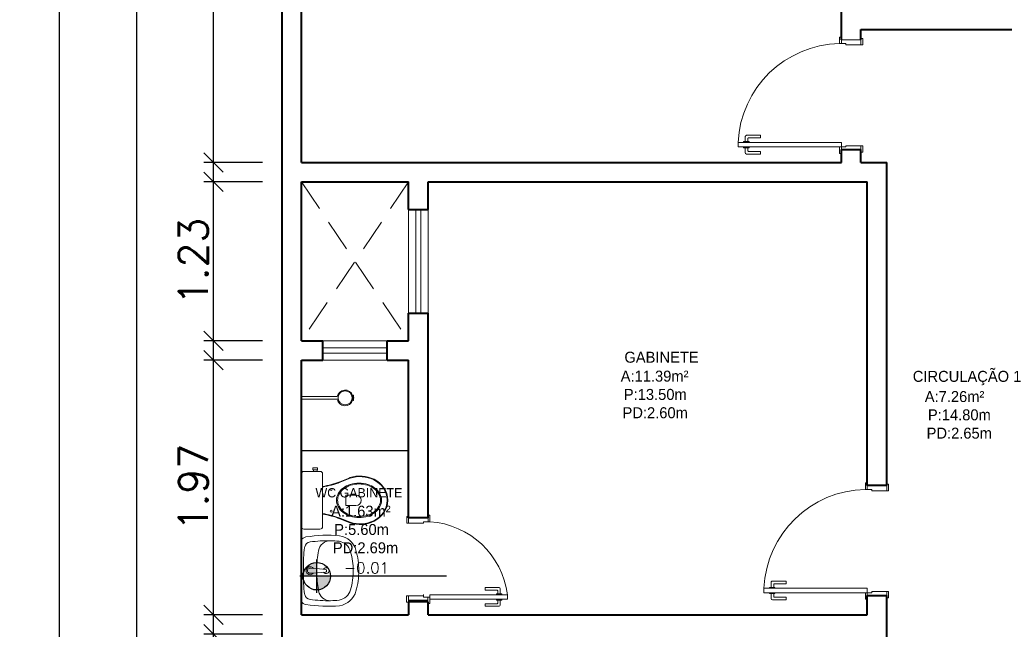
# Model space of a CAD drawing. Header units: millimetres. Extents: x 26 to 1362, y 24 to 358.
# Tile 49 of 256: x 500.47 to 508.09, y 149.76 to 154.48. Entities that reach past the tile are written whole.
import ezdxf

# ---------------------------------------------------------------- set-up
doc = ezdxf.new("R2010")
doc.units = ezdxf.units.MM
doc.linetypes.add('HIDDEN2', pattern=[4.7625, 3.175, -1.5875])
doc.linetypes.add('TRACEJADO_G', pattern=[0.375, 0.25, -0.125])
doc.layers.add('ARQ-ALVENARIA', color=4, linetype='Continuous')
doc.layers.add('ARQ-PISO', color=8, linetype='Continuous')
for name, color, linetype, lineweight in [('MB_ALVENARIA', 7, 'Continuous', 40), ('MB_COTA', 7, 'Continuous', 13), ('MB_ESQUADRIA', 7, 'Continuous', 5), ('MB_MOBILIÁRIO', 8, 'Continuous', 13), ('MB_TEXTO_0', 7, 'Continuous', 13)]:
    doc.layers.add(name, color=color, linetype=linetype, lineweight=lineweight)
doc.styles.add('AVANT', font='txt')
doc.styles.add('ROMANS', font='romans.shx')
doc.dimstyles.new('LOHAINA 1-150', dxfattribs={"dimscale": 1.5, "dimtxt": 0.15, "dimasz": 0.1, "dimexe": 0.05, "dimexo": 0.1, "dimgap": 0.03, "dimtad": 1, "dimzin": 5, "dimdsep": 46, "dimtxsty": 'ROMANS', "dimblk": 'OBLIQUE', "dimcen": 0, "dimdle": 0.05, "dimclrd": 256, "dimclre": 256, "dimadec": 0, "dimazin": 0, "dimtfac": 1, "dimtofl": 0, "dimtmove": 2, "dimatfit": 3, "dimfxl": 0.04, "dimtolj": 1, "dimtzin": 1, "dimarcsym": 0})

# ---------------------------------------------------------------- blocks, each defined once
blk = doc.blocks.new('_Oblique')
at = {"color": 0, "linetype": 'ByBlock', "lineweight": -2}
blk.add_line((-0.5, -0.5), (0.5, 0.5), dxfattribs=at)
blk = doc.blocks.new('*D228')
at = {"layer": 'DEFPOINTS', "color": 0, "transparency": 16777216}
for p in [(501.3754, 162.5415), (502.499, 162.5415), (502.499, 134.6315)]:
    blk.add_point(p, dxfattribs=at)
at = {"layer": 'MB_COTA', "lineweight": -2, "transparency": 16777216}
for p, q in [((501.3754, 134.5565), (501.3754, 162.6165)), ((502.349, 162.5415), (501.3004, 162.5415)), ((502.349, 134.6315), (501.3004, 134.6315))]:
    blk.add_line(p, q, dxfattribs=at)
at = {"layer": 'MB_COTA', "lineweight": -2, "transparency": 16777216, "xscale": 0.15, "yscale": 0.15, "zscale": 0.15}
for p, rotation in [((501.3754, 162.5415), 90), ((501.3754, 134.6315), 270)]:
    blk.add_blockref('_Oblique', p, dxfattribs=dict(at, rotation=rotation))
at = {"layer": 'MB_COTA', "color": 0, "transparency": 16777216, "insert": (501.2179, 148.5865), "char_height": 0.225, "attachment_point": 5, "rotation": 90, "style": 'ROMANS'}
blk.add_mtext('\\A1;27.91', dxfattribs=at)
blk = doc.blocks.new('*D231')
at = {"layer": 'DEFPOINTS', "color": 0, "transparency": 16777216}
for p in [(502.499, 179.5515), (500.7738, 134.6315), (502.499, 134.6315)]:
    blk.add_point(p, dxfattribs=at)
at = {"layer": 'MB_COTA', "lineweight": -2, "transparency": 16777216}
for p, q in [((500.7738, 179.6265), (500.7738, 134.5565)), ((502.349, 179.5515), (500.6988, 179.5515)), ((502.349, 134.6315), (500.6988, 134.6315))]:
    blk.add_line(p, q, dxfattribs=at)
at = {"layer": 'MB_COTA', "lineweight": -2, "transparency": 16777216, "xscale": 0.15, "yscale": 0.15, "zscale": 0.15}
for p, rotation in [((500.7738, 179.5515), 90), ((500.7738, 134.6315), 270)]:
    blk.add_blockref('_Oblique', p, dxfattribs=dict(at, rotation=rotation))
at = {"layer": 'MB_COTA', "color": 0, "transparency": 16777216, "insert": (500.6163, 157.0915), "char_height": 0.225, "attachment_point": 5, "rotation": 90, "style": 'ROMANS'}
blk.add_mtext('\\A1;44.92', dxfattribs=at)
blk = doc.blocks.new('*D232')
at = {"layer": 'DEFPOINTS', "color": 0, "transparency": 16777216}
for p in [(501.9695, 149.7215), (502.499, 149.7215), (502.499, 145.7215)]:
    blk.add_point(p, dxfattribs=at)
at = {"layer": 'MB_COTA', "lineweight": -2, "transparency": 16777216}
for p, q in [((501.9695, 145.6465), (501.9695, 149.7965)), ((502.349, 149.7215), (501.8945, 149.7215)), ((502.349, 145.7215), (501.8945, 145.7215))]:
    blk.add_line(p, q, dxfattribs=at)
at = {"layer": 'MB_COTA', "lineweight": -2, "transparency": 16777216, "xscale": 0.15, "yscale": 0.15, "zscale": 0.15}
for p, rotation in [((501.9695, 149.7215), 90), ((501.9695, 145.7215), 270)]:
    blk.add_blockref('_Oblique', p, dxfattribs=dict(at, rotation=rotation))
at = {"layer": 'MB_COTA', "color": 0, "transparency": 16777216, "insert": (501.812, 147.7215), "char_height": 0.225, "attachment_point": 5, "rotation": 90, "style": 'ROMANS'}
blk.add_mtext('\\A1;4.00', dxfattribs=at)
blk = doc.blocks.new('*D234')
at = {"layer": 'DEFPOINTS', "color": 0, "transparency": 16777216}
for p in [(501.9695, 151.8415), (502.499, 151.8415), (502.499, 149.8715)]:
    blk.add_point(p, dxfattribs=at)
at = {"layer": 'MB_COTA', "lineweight": -2, "transparency": 16777216}
for p, q in [((501.9695, 149.7965), (501.9695, 151.9165)), ((502.349, 151.8415), (501.8945, 151.8415)), ((502.349, 149.8715), (501.8945, 149.8715))]:
    blk.add_line(p, q, dxfattribs=at)
at = {"layer": 'MB_COTA', "lineweight": -2, "transparency": 16777216, "xscale": 0.15, "yscale": 0.15, "zscale": 0.15}
for p, rotation in [((501.9695, 151.8415), 90), ((501.9695, 149.8715), 270)]:
    blk.add_blockref('_Oblique', p, dxfattribs=dict(at, rotation=rotation))
at = {"layer": 'MB_COTA', "color": 0, "transparency": 16777216, "insert": (501.812, 150.8565), "char_height": 0.225, "attachment_point": 5, "rotation": 90, "style": 'ROMANS'}
blk.add_mtext('\\A1;1.97', dxfattribs=at)
blk = doc.blocks.new('*D235')
at = {"layer": 'DEFPOINTS', "color": 0, "transparency": 16777216}
for p in [(501.9695, 158.8415), (502.499, 158.8415), (502.499, 153.3715)]:
    blk.add_point(p, dxfattribs=at)
at = {"layer": 'MB_COTA', "lineweight": -2, "transparency": 16777216}
for p, q in [((501.9695, 153.2965), (501.9695, 158.9165)), ((502.349, 158.8415), (501.8945, 158.8415)), ((502.349, 153.3715), (501.8945, 153.3715))]:
    blk.add_line(p, q, dxfattribs=at)
at = {"layer": 'MB_COTA', "lineweight": -2, "transparency": 16777216, "xscale": 0.15, "yscale": 0.15, "zscale": 0.15}
for p, rotation in [((501.9695, 158.8415), 90), ((501.9695, 153.3715), 270)]:
    blk.add_blockref('_Oblique', p, dxfattribs=dict(at, rotation=rotation))
at = {"layer": 'MB_COTA', "color": 0, "transparency": 16777216, "insert": (501.812, 156.1065), "char_height": 0.225, "attachment_point": 5, "rotation": 90, "style": 'ROMANS'}
blk.add_mtext('\\A1;5.47', dxfattribs=at)
blk = doc.blocks.new('*D237')
at = {"layer": 'DEFPOINTS', "color": 0, "transparency": 16777216}
for p in [(501.9695, 153.2215), (502.499, 153.2215), (502.499, 151.9915)]:
    blk.add_point(p, dxfattribs=at)
at = {"layer": 'MB_COTA', "lineweight": -2, "transparency": 16777216}
for p, q in [((501.9695, 151.9165), (501.9695, 153.2965)), ((502.349, 153.2215), (501.8945, 153.2215)), ((502.349, 151.9915), (501.8945, 151.9915))]:
    blk.add_line(p, q, dxfattribs=at)
at = {"layer": 'MB_COTA', "lineweight": -2, "transparency": 16777216, "xscale": 0.15, "yscale": 0.15, "zscale": 0.15}
for p, rotation in [((501.9695, 153.2215), 90), ((501.9695, 151.9915), 270)]:
    blk.add_blockref('_Oblique', p, dxfattribs=dict(at, rotation=rotation))
at = {"layer": 'MB_COTA', "color": 0, "transparency": 16777216, "insert": (501.812, 152.6065), "char_height": 0.225, "attachment_point": 5, "rotation": 90, "style": 'ROMANS'}
blk.add_mtext('\\A1;1.23', dxfattribs=at)

msp = doc.modelspace()

# ---------------------------------------------------------------- hatches: boundary and pattern name
at = {"transparency": 33554687}
h = msp.add_hatch(color=9, dxfattribs=at)
h.paths.add_polyline_path([(502.7676, 150.1697), (502.7676, 150.0633, 0.414214), (502.8739, 150.1697)])
h.paths.add_polyline_path([(502.7676, 150.1697), (502.7676, 150.276, 0.414214), (502.6613, 150.1697)])

# ---------------------------------------------------------------- linework, layer by layer
for p, q in [((502.7676, 150.0401), (502.7676, 150.2992)), ((503.7723, 150.1697), (502.638, 150.1697))]:
    msp.add_line(p, q, dxfattribs=at)
msp.add_circle((502.7676, 150.1697), 0.1063, dxfattribs=at)
at = {"layer": 'ARQ-ALVENARIA'}
for points in [[(506.829, 153.3715), (506.829, 153.4715)], [(506.979, 153.3715), (507.179, 153.3715)]]:
    msp.add_lwpolyline(points, dxfattribs=at)
at = {"layer": 'ARQ-PISO'}
msp.add_lwpolyline([(502.649, 151.1415), (502.649, 151.1415), (503.479, 151.1415)], dxfattribs=at)
at = {"layer": 'MB_ALVENARIA'}
for p, q in [((502.499, 134.6315), (502.499, 179.5515)), ((502.649, 153.3715), (502.649, 158.8415)), ((506.829, 153.3715), (506.829, 153.4715)), ((506.829, 153.4715), (506.979, 153.4715)), ((502.649, 151.9915), (502.649, 153.2215)), ((502.649, 149.8715), (502.649, 151.8415)), ((507.029, 149.8715), (507.029, 150.0215)), ((507.029, 150.0215), (507.179, 150.0215)), ((503.629, 149.9715), (503.479, 149.9715)), ((503.479, 149.9715), (503.479, 149.8715)), ((503.629, 149.8715), (503.629, 149.9715))]:
    msp.add_line(p, q, dxfattribs=at)
for points in [[(506.829, 154.3215), (506.829, 158.8415)], [(506.979, 154.3215), (506.979, 154.4015)], [(506.979, 154.4015), (508.349, 154.4015)], [(506.979, 153.3715), (506.979, 153.4715)], [(502.649, 153.3715), (506.829, 153.3715)], [(506.979, 153.3715), (507.179, 153.3715)], [(507.179, 150.8715), (507.179, 153.3715)], [(502.649, 153.2215), (503.479, 153.2215)], [(503.479, 153.0065), (503.479, 153.2215)], [(503.629, 153.0065), (503.629, 153.2215)], [(503.629, 153.2215), (507.029, 153.2215)], [(507.029, 150.8715), (507.029, 153.2215)], [(503.479, 153.0065), (503.629, 153.0065)], [(503.479, 151.9915), (503.479, 152.2065)], [(503.479, 152.2065), (503.629, 152.2065)], [(503.629, 150.6215), (503.629, 152.2065)], [(502.649, 151.9915), (502.814, 151.9915)], [(502.814, 151.8415), (502.814, 151.9915)], [(503.314, 151.9915), (503.479, 151.9915)], [(503.314, 151.8415), (503.314, 151.9915)], [(502.649, 151.8415), (502.814, 151.8415)], [(503.314, 151.8415), (503.479, 151.8415)], [(503.479, 150.6215), (503.479, 151.8415)], [(507.179, 150.8715), (507.029, 150.8715)], [(503.629, 150.6215), (503.479, 150.6215)], [(503.6284, 149.9784), (503.4784, 149.9784)], [(507.029, 149.8715), (507.029, 150.0215)], [(507.179, 149.5715), (507.179, 150.0215)], [(502.649, 149.8715), (503.479, 149.8715)], [(503.629, 149.8715), (507.029, 149.8715)]]:
    msp.add_lwpolyline(points, dxfattribs=at)
at = {"layer": 'MB_ESQUADRIA'}
for p, q in [((506.979, 154.3215), (506.829, 154.3215)), ((506.829, 154.2915), (506.829, 154.3165)), ((506.864, 154.2915), (506.829, 154.2915)), ((506.864, 154.2915), (506.8641, 154.2815)), ((506.8641, 154.2815), (506.979, 154.2816)), ((506.979, 154.2816), (506.979, 154.3166)), ((506.0845, 153.5333), (506.0845, 153.5719)), ((506.0945, 153.5819), (506.2015, 153.5819)), ((506.2015, 153.5619), (506.1095, 153.5619)), ((506.2015, 153.5819), (506.2015, 153.5619)), ((506.0719, 153.4919), (506.0719, 153.4856)), ((506.0719, 153.4856), (506.1146, 153.4856)), ((506.072, 153.5269), (506.072, 153.5333)), ((506.072, 153.5333), (506.1146, 153.5333)), ((506.0845, 153.4856), (506.0845, 153.4469)), ((506.1045, 153.5569), (506.1045, 153.5333)), ((506.1045, 153.4619), (506.1045, 153.4856)), ((506.1146, 153.5333), (506.1146, 153.5269)), ((506.1146, 153.4856), (506.1146, 153.4919)), ((506.829, 153.4916), (506.829, 153.4665)), ((506.829, 153.4916), (506.829, 153.4665)), ((506.864, 153.4915), (506.829, 153.4915)), ((506.864, 153.4915), (506.829, 153.4915)), ((506.864, 153.4915), (506.8641, 153.5015)), ((506.864, 153.4915), (506.8641, 153.5015)), ((506.8641, 153.5015), (506.979, 153.5015)), ((506.8641, 153.5015), (506.979, 153.5015)), ((506.979, 153.5015), (506.979, 153.4665)), ((506.979, 153.5015), (506.979, 153.4665)), ((506.0945, 153.4369), (506.2015, 153.4369)), ((506.2015, 153.4569), (506.1095, 153.4569)), ((506.2015, 153.4369), (506.2015, 153.4569)), ((507.029, 150.8415), (507.029, 150.8665)), ((507.064, 150.8415), (507.029, 150.8415)), ((507.064, 150.8415), (507.0641, 150.8315)), ((507.0641, 150.8315), (507.179, 150.8316)), ((507.179, 150.8316), (507.179, 150.8666)), ((503.479, 150.5816), (503.479, 150.6166)), ((503.479, 150.5816), (503.479, 150.6166)), ((503.594, 150.5915), (503.594, 150.5815)), ((503.594, 150.5915), (503.629, 150.5915)), ((503.594, 150.5915), (503.594, 150.5815)), ((503.594, 150.5915), (503.629, 150.5915)), ((503.629, 150.5915), (503.629, 150.6165)), ((503.629, 150.5915), (503.629, 150.6165)), ((503.594, 150.5815), (503.479, 150.5816)), ((503.594, 150.5815), (503.479, 150.5816)), ((506.2945, 150.1319), (506.4015, 150.1319)), ((506.4015, 150.1319), (506.4015, 150.1119)), ((504.1785, 150.0819), (504.0715, 150.0818)), ((504.1785, 150.0819), (504.0715, 150.0818)), ((504.0715, 150.0818), (504.0715, 150.0618)), ((504.0715, 150.0818), (504.0715, 150.0618)), ((504.0715, 150.0618), (504.1635, 150.0619)), ((504.0715, 150.0618), (504.1635, 150.0619)), ((504.1685, 150.0569), (504.1686, 150.0332)), ((504.1685, 150.0569), (504.1686, 150.0332)), ((504.1886, 150.0332), (504.1885, 150.0719)), ((504.1886, 150.0332), (504.1885, 150.0719)), ((506.272, 150.0769), (506.272, 150.0833)), ((506.272, 150.0833), (506.3146, 150.0833)), ((506.2845, 150.0833), (506.2845, 150.1219)), ((506.3045, 150.1069), (506.3045, 150.0833)), ((506.4015, 150.1119), (506.3095, 150.1119)), ((506.3146, 150.0833), (506.3146, 150.0769)), ((503.5934, 150.0184), (503.4784, 150.0183)), ((503.5934, 150.0182), (503.4784, 150.0183)), ((503.5934, 150.0182), (503.4784, 150.0183)), ((503.4784, 150.0183), (503.4784, 149.9833)), ((503.4784, 150.0183), (503.4784, 149.9833)), ((503.5934, 150.0282), (503.5934, 150.0182)), ((503.5934, 150.0083), (503.5934, 150.0183)), ((503.5934, 150.0083), (503.5934, 150.0183)), ((503.5934, 150.0083), (503.6284, 150.0083)), ((503.5934, 150.0083), (503.6284, 150.0083)), ((503.6284, 150.0084), (503.6284, 149.9833)), ((503.6284, 150.0084), (503.6284, 149.9833)), ((504.1585, 150.0332), (504.1585, 150.0269)), ((504.2011, 150.0332), (504.1585, 150.0332)), ((504.1585, 150.0332), (504.1585, 150.0269)), ((504.2011, 150.0332), (504.1585, 150.0332)), ((504.1585, 149.9855), (504.1585, 149.9919)), ((504.1585, 149.9855), (504.1585, 149.9919)), ((504.2011, 149.9856), (504.1585, 149.9855)), ((504.2011, 149.9856), (504.1585, 149.9855)), ((504.1686, 149.9619), (504.1686, 149.9855)), ((504.1686, 149.9619), (504.1686, 149.9855)), ((504.1886, 149.9855), (504.1886, 149.9469)), ((504.1886, 149.9855), (504.1886, 149.9469)), ((504.2011, 150.0269), (504.2011, 150.0332)), ((504.2011, 150.0269), (504.2011, 150.0332)), ((504.2011, 149.9919), (504.2011, 149.9856)), ((504.2011, 149.9919), (504.2011, 149.9856)), ((506.2719, 150.0419), (506.2719, 150.0356)), ((506.2719, 150.0356), (506.3146, 150.0356)), ((506.2845, 150.0356), (506.2845, 149.9969)), ((506.2945, 149.9869), (506.4015, 149.9869)), ((506.3045, 150.0119), (506.3045, 150.0356)), ((506.4015, 150.0069), (506.3095, 150.0069)), ((506.3146, 150.0356), (506.3146, 150.0419)), ((506.4015, 149.9869), (506.4015, 150.0069)), ((507.029, 150.0416), (507.029, 150.0165)), ((507.029, 150.0416), (507.029, 150.0165)), ((507.064, 150.0415), (507.029, 150.0415)), ((507.064, 150.0415), (507.029, 150.0415)), ((507.064, 150.0415), (507.0641, 150.0515)), ((507.064, 150.0415), (507.0641, 150.0515)), ((507.0641, 150.0515), (507.179, 150.0515)), ((507.0641, 150.0515), (507.179, 150.0515)), ((507.179, 150.0515), (507.179, 150.0165)), ((507.179, 150.0515), (507.179, 150.0165)), ((504.0716, 149.9568), (504.1636, 149.9569)), ((504.0716, 149.9568), (504.1636, 149.9569)), ((504.0716, 149.9368), (504.0716, 149.9568)), ((504.0716, 149.9368), (504.0716, 149.9568)), ((504.1786, 149.9369), (504.0716, 149.9368)), ((504.1786, 149.9369), (504.0716, 149.9368))]:
    msp.add_line(p, q, dxfattribs=at)
for points in [[(506.829, 154.3165), (506.829, 154.3415), (506.814, 154.3415), (506.814, 154.2915), (506.829, 154.2915), (506.829, 154.2915)], [(506.979, 154.2816), (506.994, 154.2816), (506.994, 154.3316), (506.979, 154.3316), (506.979, 154.3166)], [(506.829, 153.4665), (506.829, 153.4416), (506.814, 153.4416), (506.814, 153.4916), (506.829, 153.4916), (506.829, 153.4915)], [(506.829, 153.4665), (506.829, 153.4416), (506.814, 153.4416), (506.814, 153.4916), (506.829, 153.4916), (506.829, 153.4915)], [(506.979, 153.5015), (506.994, 153.5015), (506.994, 153.4515), (506.979, 153.4515), (506.979, 153.4665)], [(506.979, 153.5015), (506.994, 153.5015), (506.994, 153.4515), (506.979, 153.4515), (506.979, 153.4665)], [(507.029, 150.8665), (507.029, 150.8915), (507.014, 150.8915), (507.014, 150.8415), (507.029, 150.8415), (507.029, 150.8415)], [(507.179, 150.8316), (507.194, 150.8316), (507.194, 150.8816), (507.179, 150.8816), (507.179, 150.8666)], [(503.479, 150.5816), (503.464, 150.5816), (503.464, 150.6316), (503.479, 150.6316), (503.479, 150.6166)], [(503.479, 150.5816), (503.464, 150.5816), (503.464, 150.6316), (503.479, 150.6316), (503.479, 150.6166)], [(503.629, 150.6165), (503.629, 150.6415), (503.644, 150.6415), (503.644, 150.5915), (503.629, 150.5915), (503.629, 150.5915)], [(503.629, 150.6165), (503.629, 150.6415), (503.644, 150.6415), (503.644, 150.5915), (503.629, 150.5915), (503.629, 150.5915)], [(503.4784, 150.0183), (503.4634, 150.0183), (503.4634, 149.9683), (503.4784, 149.9683), (503.4784, 149.9833)], [(503.4784, 150.0183), (503.4634, 150.0183), (503.4634, 149.9683), (503.4784, 149.9683), (503.4784, 149.9833)], [(503.6284, 149.9833), (503.6284, 149.9584), (503.6434, 149.9584), (503.6434, 150.0084), (503.6284, 150.0084), (503.6284, 150.0083)], [(503.6284, 149.9833), (503.6284, 149.9584), (503.6434, 149.9584), (503.6434, 150.0084), (503.6284, 150.0084), (503.6284, 150.0083)], [(504.244, 150.0265), (503.644, 150.0265), (503.644, 149.9915), (504.244, 149.9915), (504.244, 150.0265)], [(507.029, 150.0165), (507.029, 149.9916), (507.014, 149.9916), (507.014, 150.0416), (507.029, 150.0416), (507.029, 150.0415)], [(507.029, 150.0165), (507.029, 149.9916), (507.014, 149.9916), (507.014, 150.0416), (507.029, 150.0416), (507.029, 150.0415)], [(507.179, 150.0515), (507.194, 150.0515), (507.194, 150.0015), (507.179, 150.0015), (507.179, 150.0165)], [(507.179, 150.0515), (507.194, 150.0515), (507.194, 150.0015), (507.179, 150.0015), (507.179, 150.0165)]]:
    msp.add_lwpolyline(points, dxfattribs=at)
for points in [[(506.829, 153.5266), (506.029, 153.5266), (506.029, 153.4916), (506.829, 153.4916)], [(507.029, 150.0766), (506.229, 150.0766), (506.229, 150.0416), (507.029, 150.0416)]]:
    msp.add_lwpolyline(points, close=True, dxfattribs=at)
at = {"layer": 'MB_ESQUADRIA', "linetype": 'TRACEJADO_G'}
for points in [[(502.649, 153.2215), (503.479, 151.9915)], [(503.479, 153.2215), (502.649, 151.9915)]]:
    msp.add_lwpolyline(points, dxfattribs=at)
at = {"layer": 'MB_ESQUADRIA', "linetype": 'HIDDEN2'}
for points in [[(503.479, 152.2065), (503.479, 153.0065)], [(503.534, 152.2065), (503.534, 153.0065)], [(503.574, 152.2065), (503.574, 153.0065)], [(503.629, 152.2065), (503.629, 153.0065)], [(503.314, 151.9915), (502.814, 151.9915)], [(502.814, 151.9365), (503.314, 151.9365)], [(502.814, 151.8965), (503.314, 151.8965)], [(502.814, 151.8415), (503.314, 151.8415)]]:
    msp.add_lwpolyline(points, dxfattribs=at)
at = {"layer": 'MB_ESQUADRIA'}
for centre, radius, start, end in [((506.83, 153.4899), 0.8018, 91.14056, 177.34932), ((506.0945, 153.5719), 0.01, 89.97107, 179.97107), ((506.1095, 153.5569), 0.005, 89.97107, 179.97107), ((506.0945, 153.4469), 0.01, 179.97107, 269.97107), ((506.1095, 153.4619), 0.005, 179.97107, 269.97107), ((507.03, 150.0399), 0.8018, 91.14056, 177.34932), ((506.2945, 150.1219), 0.01, 89.97107, 179.97107), ((504.1635, 150.0569), 0.005, 0.02893, 90.02893), ((504.1635, 150.0569), 0.005, 0.02893, 90.02893), ((504.1785, 150.0719), 0.01, 0.02893, 90.02893), ((504.1785, 150.0719), 0.01, 0.02893, 90.02893), ((506.3095, 150.1069), 0.005, 89.97107, 179.97107), ((506.2945, 149.9969), 0.01, 179.97107, 269.97107), ((506.3095, 150.0119), 0.005, 179.97107, 269.97107), ((504.1636, 149.9619), 0.005, 270.02893, 0.02893), ((504.1636, 149.9619), 0.005, 270.02893, 0.02893), ((504.1786, 149.9469), 0.01, 270.02893, 0.02893), ((504.1786, 149.9469), 0.01, 270.02893, 0.02893)]:
    msp.add_arc(centre, radius, start, end, dxfattribs=at)
at = {"layer": 'MB_ESQUADRIA', "linetype": 'HIDDEN2'}
msp.add_arc((503.6006, 149.9443), 0.6487, 7.28537, 86.15984, dxfattribs=at)
msp.add_arc((503.6006, 149.9443), 0.6487, 7.28537, 86.15984, dxfattribs=at)
at = {"layer": 'MB_MOBILIÁRIO'}
for p, q in [((502.9272, 151.5598), (502.649, 151.5598)), ((502.649, 151.5398), (502.649, 151.5598)), ((502.9272, 151.5398), (502.649, 151.5398)), ((503.0508, 151.5698), (503.0451, 151.568)), ((503.0453, 151.5321), (503.0508, 151.5304)), ((503.0544, 151.5498), (503.0479, 151.5498)), ((503.0544, 151.5498), (503.0479, 151.5498)), ((502.649, 150.9609), (502.649, 150.5536)), ((502.7194, 150.232), (502.7407, 150.2303)), ((502.741, 150.2311), (502.8386, 150.2227)), ((502.8432, 150.2177), (502.8432, 150.2072)), ((502.7194, 150.193), (502.7407, 150.1946)), ((502.7407, 150.1946), (502.8386, 150.2023))]:
    msp.add_line(p, q, dxfattribs=at)
for points in [[(502.649, 150.9609), (502.649, 150.9609), (502.6505, 150.9688), (502.6548, 150.9752), (502.6612, 150.9795), (502.6691, 150.9809), (502.7929, 150.9809), (502.7929, 150.9809), (502.8008, 150.9795), (502.8072, 150.9752), (502.8115, 150.9688), (502.813, 150.9609), (502.813, 150.7576)], [(502.7743, 150.9938), (502.7743, 151.0089), (502.7564, 151.0089), (502.7385, 151.0089), (502.7385, 150.9938), (502.7414, 150.9938), (502.7414, 150.9809)], [(502.7414, 150.9938), (502.7714, 150.9938)], [(502.7714, 150.9938), (502.7714, 150.9809)], [(502.7743, 150.9938), (502.7714, 150.9938)], [(502.8137, 150.86), (502.8137, 150.86), (502.813, 150.8598)], [(502.649, 150.5536), (502.649, 150.5536), (502.6505, 150.5457), (502.6548, 150.54), (502.6612, 150.5357), (502.6691, 150.5343), (502.7929, 150.5343), (502.7929, 150.5343), (502.8008, 150.5357), (502.8072, 150.54), (502.8115, 150.5457), (502.813, 150.5536), (502.813, 150.7576)], [(503.0714, 150.7977), (502.9941, 150.7977), (502.9941, 150.7569)], [(503.0714, 150.7168), (502.9941, 150.7168), (502.9941, 150.7576)], [(502.8137, 150.6552), (502.8137, 150.6552), (502.813, 150.6554)]]:
    msp.add_lwpolyline(points, dxfattribs=at)
for points in [[(502.9211, 150.7576, -0.124451), (502.9335, 150.8067, -0.105729), (502.972, 150.8519, -0.086876), (503.0266, 150.8804, -0.077041), (503.095, 150.891, -0.077041), (503.1635, 150.8804, -0.086876), (503.218, 150.8519, -0.105729), (503.2565, 150.8067, -0.124451), (503.269, 150.7576, -0.124451), (503.2565, 150.7085, -0.105729), (503.218, 150.6633, -0.086876), (503.1635, 150.6348, -0.077041), (503.095, 150.6242, -0.077041), (503.0266, 150.6348, -0.086876), (502.972, 150.6633, -0.105729), (502.9335, 150.7085, -0.124451)], [(502.9292, 150.7576, -0.124451), (502.9408, 150.8035, -0.105729), (502.9773, 150.8463, -0.086876), (503.0293, 150.8735, -0.077041), (503.095, 150.8837, -0.077041), (503.1607, 150.8735, -0.086876), (503.2127, 150.8463, -0.105729), (503.2492, 150.8035, -0.124451), (503.2608, 150.7576, -0.124451), (503.2492, 150.7117, -0.105729), (503.2127, 150.6689, -0.086876), (503.1607, 150.6417, -0.077041), (503.095, 150.6315, -0.077041), (503.0293, 150.6417, -0.086876), (502.9773, 150.6689, -0.105729), (502.9408, 150.7117, -0.124451)]]:
    msp.add_lwpolyline(points, format="xyb", close=True, dxfattribs=at)
for centre, radius in [((502.9871, 151.5498), 0.0541), ((502.8799, 150.8413), 0.00752), ((502.8799, 150.6731), 0.00752)]:
    msp.add_circle(centre, radius, dxfattribs=at)
for centre, radius, start, end in [((502.9871, 151.5498), 0.0608, 17.38796, 170.53127), ((502.9871, 151.5498), 0.0608, 189.46873, 343.0092), ((502.9871, 151.5498), 0.0608, 343.0092, 17.38796), ((503.0509, 151.5693), 0.000485, 353.97868, 107.38796), ((503.0509, 151.5309), 0.000485, 253.0092, 5.28949), ((503.09, 151.5652), 0.0388, 173.97868, 203.35334), ((503.09, 151.5345), 0.0388, 156.64666, 185.28949), ((502.6826, 151.616), 0.7626, 279.83702, 290.30912), ((502.6826, 151.616), 0.7673, 279.83702, 290.30912), ((491.9104, 177.5703), 28.863, 292.48168, 292.6462), ((492.5092, 176.1322), 27.3099, 292.47426, 292.64856), ((503.1022, 150.6901), 0.2549, 64.55417, 107.90961), ((503.1024, 150.6938), 0.2467, 64.23754, 108.13298), ((503.1292, 150.7493), 0.1851, 2.79189, 64.23754), ((503.1292, 150.7493), 0.1898, 2.79189, 64.23754), ((503.0714, 150.7572), 0.0404, 270, 90), ((503.1292, 150.7659), 0.1851, 295.76246, 357.20811), ((503.1292, 150.7659), 0.1898, 295.76246, 357.20811), ((502.6826, 149.8992), 0.7626, 69.69088, 80.16298), ((502.6826, 149.8992), 0.7673, 69.69088, 80.16298), ((491.9104, 123.9449), 28.863, 67.3538, 67.51832), ((492.5092, 125.383), 27.3099, 67.35144, 67.52574), ((503.1022, 150.8251), 0.2549, 252.09039, 295.44583), ((503.1024, 150.8214), 0.2467, 251.86702, 295.76246), ((502.7164, 150.2125), 0.0309, 37.13786, 322.86214), ((502.7164, 150.2125), 0.0197, 81.10748, 278.89252), ((502.8382, 150.2177), 0.005, 360, 85.55374), ((502.8382, 150.2072), 0.005, 274.44626, 0)]:
    msp.add_arc(centre, radius, start, end, dxfattribs=at)
for points in [[(502.6836, 150.4733), (502.6691, 150.4708), (502.6565, 150.4622), (502.649, 150.4496)], [(502.649, 150.2125), (502.649, 150.2125), (502.649, 150.4496), (502.649, 150.4496)], [(502.9451, 150.4836), (502.8581, 150.4916), (502.7703, 150.4882), (502.6841, 150.4733)], [(502.8748, 150.4445), (502.8217, 150.4457), (502.7686, 150.4424), (502.716, 150.4348)], [(502.8748, 150.4445), (502.8287, 150.4455), (502.7889, 150.4123), (502.7817, 150.3667)], [(502.9402, 150.4408), (502.9185, 150.4427), (502.8966, 150.444), (502.8748, 150.4445)], [(503.0303, 150.3597), (503.0188, 150.4016), (502.9831, 150.4325), (502.9402, 150.4408)], [(503.0716, 150.3711), (503.0554, 150.4299), (503.0054, 150.4732), (502.9451, 150.4836)], [(502.6704, 150.3723), (502.6662, 150.3191), (502.6641, 150.2658), (502.6641, 150.2125)], [(502.6747, 150.3977), (502.6726, 150.3894), (502.6711, 150.3809), (502.6704, 150.3723)], [(502.716, 150.4348), (502.696, 150.4319), (502.6797, 150.4173), (502.6747, 150.3977)], [(502.7818, 150.3674), (502.7734, 150.3215), (502.769, 150.2749), (502.7686, 150.2281)], [(503.0502, 150.2125), (503.0502, 150.2622), (503.0435, 150.3117), (503.0303, 150.3597)], [(503.093, 150.2125), (503.093, 150.2661), (503.0858, 150.3195), (503.0716, 150.3711)], [(502.649, 150.2125), (502.649, 150.2125), (502.649, 149.9754), (502.649, 149.9754)], [(502.6641, 150.2125), (502.6641, 150.1592), (502.6662, 150.1059), (502.6704, 150.0527)], [(503.0303, 150.0653), (503.0435, 150.1132), (503.0502, 150.1628), (503.0502, 150.2125)], [(503.0716, 150.0538), (503.0858, 150.1055), (503.093, 150.1589), (503.093, 150.2125)], [(502.7686, 150.1968), (502.769, 150.1527), (502.7729, 150.1087), (502.7804, 150.0652)], [(502.7796, 150.07), (502.7804, 150.0653), (502.7812, 150.0606), (502.7821, 150.0559)], [(502.7821, 150.0559), (502.7903, 150.0114), (502.8296, 149.9795), (502.8748, 149.9805)], [(502.9402, 149.9842), (502.9831, 149.9925), (503.0188, 150.0233), (503.0303, 150.0653)], [(502.6704, 150.0527), (502.6711, 150.0441), (502.6726, 150.0356), (502.6747, 150.0273)], [(502.6747, 150.0273), (502.6797, 150.0077), (502.696, 149.9931), (502.716, 149.9902)], [(502.716, 149.9902), (502.7686, 149.9825), (502.8217, 149.9793), (502.8748, 149.9805)], [(502.8748, 149.9805), (502.8966, 149.981), (502.9185, 149.9822), (502.9402, 149.9842)], [(502.9451, 149.9414), (503.0054, 149.9518), (503.0554, 149.995), (503.0716, 150.0538)], [(502.649, 149.9754), (502.6565, 149.9628), (502.6691, 149.9542), (502.6836, 149.9517)], [(502.6841, 149.9516), (502.7703, 149.9368), (502.8581, 149.9334), (502.9451, 149.9414)]]:
    msp.add_open_spline(points, degree=3, dxfattribs=at)
msp.add_open_spline([(502.8208, 150.2009), (502.8248, 150.1943), (502.8319, 150.1899), (502.8401, 150.1899), (502.8401, 150.1899), (502.8526, 150.1899), (502.8627, 150.2), (502.8627, 150.2125), (502.8627, 150.2125), (502.8627, 150.2249), (502.8526, 150.235), (502.8401, 150.235), (502.8319, 150.235), (502.8248, 150.2306), (502.8208, 150.2241)], degree=3, knots=[0.3352857, 0.3352857, 0.3352857, 0.3352857, 0.5, 0.5, 0.5, 0.625, 0.75, 0.75, 0.75, 0.875, 1, 1, 1, 1.164877, 1.164877, 1.164877, 1.164877], dxfattribs=at)

# ---------------------------------------------------------------- texts
at = {"layer": 'MB_TEXTO_0'}
for s, height, style, p in [('GABINETE', 0.085, 'AVANT', (505.1489, 151.822)), ('A:11.39m²', 0.085, 'AVANT', (505.1205, 151.6757)), ('CIRCULAÇÃO 1', 0.085, 'AVANT', (507.3812, 151.674)), ('P:13.50m', 0.085, 'AVANT', (505.1448, 151.5341)), ('A:7.26m²', 0.085, 'AVANT', (507.474, 151.5178)), ('PD:2.60m', 0.085, 'AVANT', (505.1347, 151.3924)), ('P:14.80m', 0.085, 'AVANT', (507.4983, 151.3762)), ('PD:2.65m', 0.085, 'AVANT', (507.4882, 151.2345)), ('WC GABINETE', 0.071796, 'AVANT', (502.7581, 150.7796)), ('A:1.63m²', 0.085, 'AVANT', (502.8787, 150.6305)), ('P:5.60m', 0.085, 'AVANT', (502.903, 150.4889)), ('PD:2.69m', 0.085, 'AVANT', (502.8929, 150.3472)), ('-0.01', 0.085, 'ROMANS', (502.9778, 150.1919))]:
    msp.add_text(s, height=height, rotation=360, dxfattribs=dict(at, style=style)).set_placement(p)

# ---------------------------------------------------------------- dimensions: what is measured, and where the dimension line sits
at = {"layer": 'MB_COTA'}
for base, p1, p2, picture, middle in [((500.7738, 134.6315), (502.499, 179.5515), (502.499, 134.6315), '*D231', (500.6163, 157.0915)), ((501.3754, 162.5415), (502.499, 134.6315), (502.499, 162.5415), '*D228', (501.2179, 148.5865)), ((501.9695, 158.8415), (502.499, 153.3715), (502.499, 158.8415), '*D235', (501.812, 156.1065)), ((501.9695, 153.2215), (502.499, 151.9915), (502.499, 153.2215), '*D237', (501.812, 152.6065)), ((501.9695, 151.8415), (502.499, 149.8715), (502.499, 151.8415), '*D234', (501.812, 150.8565)), ((501.9695, 149.7215), (502.499, 145.7215), (502.499, 149.7215), '*D232', (501.812, 147.7215))]:
    dim = msp.add_linear_dim(base=base, p1=p1, p2=p2, angle=90, dimstyle='LOHAINA 1-150', dxfattribs=at)
    dim.commit()
    dim.dimension.update_dxf_attribs({"geometry": picture, "text_midpoint": middle})

doc.saveas('drawing.dxf')
